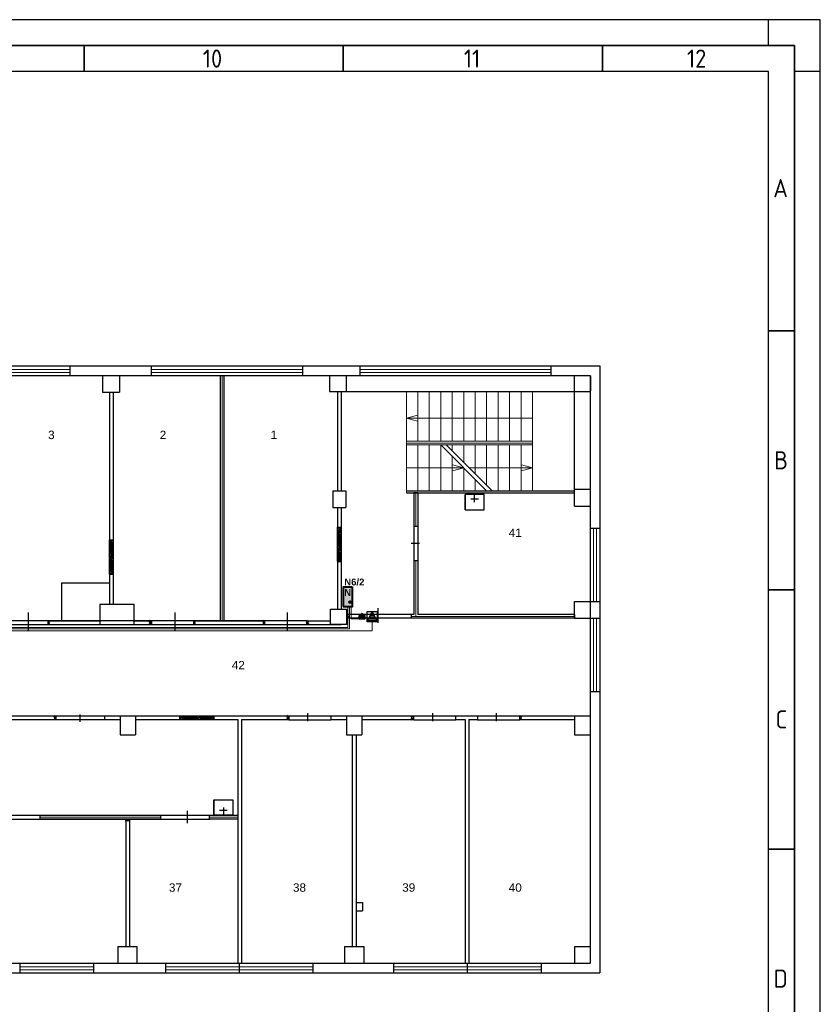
# Model space of a CAD drawing. Header units: millimetres. Extents: x -1662057 to -197461, y -941126 to 63888.
# Tile 78 of 209: x -1568677 to -1547726, y -453710 to -427938. Entities that reach past the tile are written whole.
import ezdxf

# ---------------------------------------------------------------- set-up
doc = ezdxf.new("R2010")
doc.units = ezdxf.units.MM
doc.layers.get('0').update_dxf_attribs({"linetype": 'CONTINUOUS'})
for name, color, linetype, lineweight in [('1_eksplikacija', 8, 'CONTINUOUS', 15), ('1_ESOSAS_SIENAS', 7, 'CONTINUOUS', 30), ('1_PROJ_SIENAS', 6, 'CONTINUOUS', 25), ('1_sanehnika', 8, 'CONTINUOUS', 15), ('ESS PK', 250, 'CONTINUOUS', 9), ('VS_AS', 5, 'CONTINUOUS', 25)]:
    doc.layers.add(name, color=color, linetype=linetype, lineweight=lineweight)
for name, color, linetype in [('Apsardze', 5, 'CONTINUOUS'), ('Rasējuma lapa', 7, 'CONTINUOUS'), ('UAS', 240, 'CONTINUOUS'), ('VS AS', 7, 'CONTINUOUS')]:
    doc.layers.add(name, color=color, linetype=linetype)
doc.styles.add('ISO', font='iso')
doc.styles.add('PBL', font='arial.ttf')
doc.styles.add('WMF-Arial0', font='arialbd.ttf')
doc.linetypes.add('BATTING', pattern='A,0.00254,-2.54,[134,ltypeshp.shx,S=2.54,R=0,X=-2.54,Y=0],-5.08,[134,ltypeshp.shx,S=2.54,R=180,X=2.54,Y=0],-2.54', length=10.16254)

# ---------------------------------------------------------------- blocks, each defined once
blk = doc.blocks.new('A2_L')
at = {"layer": 'Rasējuma lapa'}
for p, q in [((0, 420), (-594, 420)), ((-10, 415), (-10, 420)), ((0, 0), (0, 420)), ((0, 410), (-5, 410))]:
    blk.add_line(p, q, dxfattribs=at)
at = {"layer": 'Rasējuma lapa', "lineweight": 35}
for p, q in [((-5, 415), (-579, 415)), ((-142, 410), (-142, 415)), ((-92, 410), (-92, 415)), ((-42, 410), (-42, 415)), ((-5, 5), (-5, 415)), ((-5, 360), (-10, 360)), ((-5, 310), (-10, 310)), ((-5, 260), (-10, 260))]:
    blk.add_line(p, q, dxfattribs=at)
at = {"layer": 'Rasējuma lapa', "lineweight": 30}
for p, q in [((-10, 410), (-574, 410)), ((-10, 10), (-10, 410))]:
    blk.add_line(p, q, dxfattribs=at)
at = {"layer": 'Rasējuma lapa', "style": 'ISO'}
for s, p in [('10', (-119.1, 410.75)), ('11', (-68.75, 410.75)), ('12', (-25.71, 410.75)), ('A', (-9.07, 385.75)), ('B', (-8.9, 333.25)), ('C', (-8.64, 283.25)), ('D', (-9, 233.25))]:
    blk.add_text(s, height=3.5, dxfattribs=at).set_placement(p)
blk = doc.blocks.new('*U1302')
at = {"layer": 'Rasējuma lapa'}
blk.add_blockref('A2_L', (0, 0), dxfattribs=at)
blk = doc.blocks.new('izlietne')
at = {"layer": '1_ESOSAS_SIENAS', "color": 0}
for p, q in [((-250.4, -398.68), (-250.4, 0)), ((250.5, 0), (-250.4, 0)), ((-250.4, 0), (-250.4, -398.68)), ((0, -197.63), (0, 0)), ((250.5, -398.68), (250.5, 0)), ((250.5, -398.68), (250.5, 0)), ((102.4, -120.05), (-98.7, -120.05)), ((-250.4, -398.68), (250.5, -398.68))]:
    blk.add_line(p, q, dxfattribs=at)
blk = doc.blocks.new('smk')
at = {"layer": 'Apsardze'}
for p, q in [((-200, 0), (-200, 200)), ((-200, 0), (-100, 200)), ((-200, 200), (0, 200)), ((-100, 200), (0, 0)), ((0, 200), (0, 0)), ((0, 0), (-200, 0))]:
    blk.add_line(p, q, dxfattribs=at)
at = {"layer": 'Apsardze', "linetype": 'ByBlock'}
for p, q in [((-188, 25), (-13, 25)), ((-170, 60), (-30, 60)), ((-152, 96), (-48, 96)), ((-135, 131), (-65, 131)), ((-117, 166), (-83, 166))]:
    blk.add_line(p, q, dxfattribs=at)

msp = doc.modelspace()

# ---------------------------------------------------------------- hatches: boundary and pattern name
at = {"layer": '1_ESOSAS_SIENAS', "linetype": 'ByBlock', "lineweight": 0, "true_color": 0x000000}
h = msp.add_hatch(dxfattribs=at)
h.set_pattern_fill('ANSI32', color=18, scale=5, angle=-90, style=0)
h.set_pattern_definition([(315, (-1536285.6, -397861.45), (33.67596, 33.67596), []), (315, (-1536285.6, -397883.9), (33.67596, 33.67596), [])])
h.paths.add_polyline_path([(-1560265.4728, -442117.58787), (-1560265.4728, -441217.98787), (-1560364.2728, -441217.98787), (-1560364.2728, -442117.58787)])
at = {"layer": '1_ESOSAS_SIENAS', "linetype": 'ByBlock', "lineweight": 0}
h = msp.add_hatch(dxfattribs=at)
h.set_pattern_fill('ANSI32', color=256, scale=5, angle=-90, style=0)
h.set_pattern_definition([(315, (-1542251, -398196.67), (33.67596, 33.67596), []), (315, (-1542251, -398219.12), (33.67596, 33.67596), [])])
h.paths.add_polyline_path([(-1566230.8728, -442452.80787), (-1566230.8728, -441553.20787), (-1566329.6728, -441553.20787), (-1566329.6728, -442452.80787)])
at = {"layer": '1_ESOSAS_SIENAS', "linetype": 'ByBlock', "lineweight": 0, "true_color": 0x000000}
h = msp.add_hatch(dxfattribs=at)
h.set_pattern_fill('ANSI32', color=18, scale=5, style=0)
h.set_pattern_definition([(45, (-1607855.29, -422180.617), (-33.67596, 33.67596), []), (45, (-1607832.84, -422180.617), (-33.67596, 33.67596), [])])
h.paths.add_polyline_path([(-1563599.1528, -446156.88787), (-1564498.7528, -446156.88787), (-1564498.7528, -446259.28787), (-1563599.1528, -446259.28787)])
at = {"layer": 'ESS PK', "true_color": 0xffffff}
h = msp.add_hatch(color=7, dxfattribs=at)
h.dxf.hatch_style = 1
h.paths.add_polyline_path([(-1560199.53934, -443303.44363), (-1559980.80225, -443303.44363), (-1559980.80225, -442779.88825), (-1560199.53934, -442779.88825)])
h = msp.add_hatch(color=7, dxfattribs=at)
h.dxf.hatch_style = 1
h.paths.add_polyline_path([(-1559642.45752, -443534.71459), (-1559719.34552, -443484.37248), (-1559796.59542, -443534.71459)])
h.paths.add_polyline_path([(-1559796.59542, -443534.71459), (-1559796.62797, -443534.7358), (-1559796.62797, -443632.81888), (-1559642.4175, -443632.81888), (-1559642.4175, -443534.7408), (-1559642.45752, -443534.71459)])

# ---------------------------------------------------------------- linework, layer by layer
at = {"color": 18, "true_color": 0x000000}
for p, q in [((-1558361.77445, -441206.4801), (-1558361.77445, -442108.42432)), ((-1558261.49162, -441206.4801), (-1558261.49162, -442108.42432)), ((-1558434.44734, -441637.71769), (-1558217.04168, -441637.71769)), ((-1568456.01051, -443456.51035), (-1568456.01051, -443917.31945)), ((-1564616.61957, -443456.51035), (-1564616.61957, -443917.31945)), ((-1561678.27154, -443456.51035), (-1561678.27154, -443917.31945)), ((-1561136.37408, -446300.48203), (-1561136.37408, -446092.70756)), ((-1557864.12259, -446300.48203), (-1557864.12259, -446092.70756)), ((-1556195.80729, -446300.48203), (-1556195.80729, -446092.70756)), ((-1567729.2335, -446158.45771), (-1566457.98674, -446158.45771)), ((-1567729.2335, -446259.60206), (-1566457.98674, -446259.60206)), ((-1567095.65953, -446313.48044), (-1567095.65953, -446122.38436)), ((-1561633.84564, -446156.88884), (-1560533.31888, -446156.88884)), ((-1561633.84564, -446261.31834), (-1560533.31888, -446261.31834)), ((-1558361.59415, -446156.88884), (-1557261.06739, -446156.88884)), ((-1558361.59415, -446261.31834), (-1557261.06739, -446261.31834)), ((-1556693.27885, -446156.88884), (-1555592.75209, -446156.88884)), ((-1556693.27885, -446261.31834), (-1555592.75209, -446261.31834)), ((-1564283.23297, -448965.14518), (-1564283.23297, -448646.81843)), ((-1588833.13648, -448758.20252), (-1563678.74739, -448758.20252)), ((-1588833.13648, -448860.3261), (-1563696.38073, -448860.3261))]:
    msp.add_line(p, q, dxfattribs=at)
for points in [[(-1618715.1461, -443665.69575), (-1561158.40673, -443665.69575)], [(-1618715.1461, -443768.51426), (-1561158.40673, -443768.51426)]]:
    msp.add_lwpolyline(points, dxfattribs=at)
at = {"layer": '1_ESOSAS_SIENAS', "color": 0}
for p, q in [((-1620167.1028, -437002.28787), (-1553495.6728, -437002.28787)), ((-1567366.8728, -437002.28787), (-1567366.8728, -437249.28787)), ((-1565236.0728, -437002.28787), (-1565236.0728, -437249.28787)), ((-1561277.9728, -437002.28787), (-1561277.9728, -437249.28787)), ((-1559778.6728, -437002.28787), (-1559778.6728, -437249.28787)), ((-1554779.7728, -437002.28787), (-1554779.7728, -437249.28787)), ((-1553495.6728, -437002.28787), (-1553495.6728, -452884.33787)), ((-1583213.6728, -437249.28787), (-1560572.3728, -437249.28787)), ((-1566509.6728, -437259.88787), (-1566509.6728, -437690.18787)), ((-1566068.6728, -437249.28787), (-1566068.6728, -437690.18787)), ((-1560572.3728, -437249.28787), (-1553746.1728, -437249.28787)), ((-1560572.3728, -437249.28787), (-1560572.3728, -437669.18787)), ((-1560134.9728, -437249.28787), (-1560134.9728, -437669.18787)), ((-1554158.8728, -440667.78787), (-1554158.8728, -437249.28787)), ((-1553746.1728, -437249.28787), (-1553746.1728, -452637.38787)), ((-1553742.5728, -437256.28787), (-1553742.5728, -437654.98787)), ((-1566509.6728, -437690.18787), (-1566068.6728, -437690.18787)), ((-1566329.6728, -437690.18787), (-1566329.6728, -441553.18787)), ((-1566230.9728, -437690.18787), (-1566230.9728, -441553.18787)), ((-1560572.3728, -437669.18787), (-1553746.1728, -437669.18787)), ((-1560364.2728, -437669.18787), (-1560364.2728, -440269.08787)), ((-1560261.9728, -437669.18787), (-1560261.9728, -440269.08787)), ((-1560484.1728, -440269.08787), (-1560141.9728, -440269.08787)), ((-1560484.1728, -440269.08787), (-1560484.1728, -440710.08787)), ((-1560141.9728, -440269.08787), (-1560141.9728, -440710.08787)), ((-1558557.9728, -440269.08787), (-1554158.8728, -440269.08787)), ((-1558557.9728, -440318.38787), (-1554158.8728, -440318.38787)), ((-1554158.8728, -440230.18787), (-1553746.1728, -440230.18787)), ((-1554158.8728, -440667.78787), (-1553746.1728, -440667.78787)), ((-1560484.1728, -440710.08787), (-1560141.9728, -440710.08787)), ((-1560364.2728, -440710.08787), (-1560364.2728, -441217.98787)), ((-1560261.9728, -440710.08787), (-1560261.9728, -441217.98787)), ((-1560364.2728, -441217.98787), (-1560261.9728, -441217.98787)), ((-1553746.1728, -441249.88787), (-1553495.6728, -441249.88787)), ((-1566329.6728, -441553.18787), (-1566230.9728, -441553.18787)), ((-1560364.2728, -442117.58787), (-1560364.2728, -443366.48787)), ((-1560364.2728, -442117.58787), (-1560261.9728, -442117.58787)), ((-1560261.9728, -442117.58787), (-1560261.9728, -443366.48787)), ((-1566329.6728, -442452.68787), (-1566329.6728, -443232.48787)), ((-1566329.6728, -442452.68787), (-1566230.9728, -442452.68787)), ((-1566230.9728, -442452.68787), (-1566230.9728, -443232.48787)), ((-1567582.0728, -442678.58787), (-1567582.0728, -443669.78787)), ((-1567582.0728, -442678.58787), (-1566329.6728, -442678.58787)), ((-1566583.6728, -443232.48787), (-1566583.6728, -443768.58787)), ((-1566583.6728, -443232.48787), (-1565691.1728, -443232.48787)), ((-1565691.1728, -443232.48787), (-1565691.1728, -443768.58787)), ((-1554158.8728, -443168.88787), (-1553495.6728, -443168.88787)), ((-1554158.8728, -443606.28787), (-1554158.8728, -443168.88787)), ((-1560540.6728, -443366.48787), (-1560124.3728, -443366.48787)), ((-1560540.6728, -443768.58787), (-1560540.6728, -443366.48787)), ((-1560124.3728, -443366.48787), (-1560124.3728, -443768.58787)), ((-1567940.6728, -443669.78787), (-1566583.6728, -443669.78787)), ((-1567940.6728, -443768.58787), (-1565231.1728, -443768.58787)), ((-1565691.1728, -443669.78787), (-1565231.1728, -443669.78787)), ((-1564131.1728, -443669.78787), (-1562260.6728, -443669.78787)), ((-1564131.1728, -443768.58787), (-1562260.6728, -443768.58787)), ((-1561160.6728, -443669.78787), (-1560540.6728, -443669.78787)), ((-1561160.6728, -443768.58787), (-1560261.9728, -443768.58787)), ((-1560124.3728, -443768.58787), (-1560540.6728, -443768.58787)), ((-1554158.8728, -443606.28787), (-1553495.6728, -443606.28787)), ((-1553746.1728, -445525.48787), (-1553495.6728, -445525.48787)), ((-1566460.2728, -446156.88787), (-1566460.2728, -446259.28787)), ((-1566460.2728, -446156.88787), (-1564498.7728, -446156.88787)), ((-1566460.2728, -446259.28787), (-1566050.9728, -446259.28787)), ((-1566050.9728, -446156.88787), (-1566050.9728, -446657.78787)), ((-1565648.8728, -446156.88787), (-1565648.8728, -446657.78787)), ((-1565648.8728, -446259.28787), (-1564498.7728, -446259.28787)), ((-1563599.1728, -446259.28787), (-1562971.2728, -446259.28787)), ((-1562971.2728, -446259.28787), (-1562971.2728, -452637.38787)), ((-1562872.4728, -446259.28787), (-1562872.4728, -452637.38787)), ((-1560533.5728, -446156.88787), (-1560533.5728, -446259.28787)), ((-1560533.5728, -446156.88787), (-1558373.4728, -446156.88787)), ((-1560533.5728, -446259.28787), (-1560124.3728, -446259.28787)), ((-1560124.3728, -446156.88787), (-1560124.3728, -446657.78787)), ((-1559722.1728, -446156.88787), (-1559722.1728, -446657.78787)), ((-1559722.1728, -446259.28787), (-1558373.4728, -446259.28787)), ((-1557273.8728, -446156.88787), (-1557273.8728, -446259.28787)), ((-1557273.8728, -446156.88787), (-1556695.3728, -446156.88787)), ((-1557273.8728, -446259.28787), (-1557023.4728, -446259.28787)), ((-1557023.4728, -446259.28787), (-1557023.4728, -452637.38787)), ((-1556924.6728, -446259.28787), (-1556924.6728, -452637.38787)), ((-1556924.6728, -446259.28787), (-1556695.3728, -446259.28787)), ((-1556695.3728, -446156.88787), (-1556695.3728, -446259.28787)), ((-1555595.7728, -446156.88787), (-1553746.1728, -446156.88787)), ((-1555595.7728, -446259.28787), (-1554155.3728, -446259.28787)), ((-1554155.3728, -446156.88787), (-1554155.3728, -446657.78787)), ((-1566050.9728, -446657.78787), (-1565648.8728, -446657.78787)), ((-1560124.3728, -446657.78787), (-1559722.1728, -446657.78787)), ((-1559972.6728, -446657.78787), (-1559972.6728, -452196.41787)), ((-1559873.8728, -446657.78787), (-1559873.8728, -452196.41787)), ((-1554155.3728, -446657.78787), (-1553746.1728, -446657.78787)), ((-1565902.8728, -448859.28787), (-1565902.8728, -452196.41787)), ((-1565800.5728, -448859.28787), (-1565800.5728, -452196.41787)), ((-1559873.8728, -451046.46787), (-1559704.5728, -451046.46787)), ((-1559873.8728, -451265.15787), (-1559704.5728, -451265.15787)), ((-1559704.5728, -451046.46787), (-1559704.5728, -451265.15787)), ((-1566110.9728, -452196.41787), (-1566110.9728, -452637.38787)), ((-1566110.9728, -452196.41787), (-1565613.5728, -452196.41787)), ((-1565613.5728, -452196.41787), (-1565613.5728, -452637.38787)), ((-1560173.7728, -452196.41787), (-1560173.7728, -452637.38787)), ((-1560173.7728, -452196.41787), (-1559672.7728, -452196.41787)), ((-1559672.7728, -452196.41787), (-1559672.7728, -452637.38787)), ((-1554155.3728, -452196.41787), (-1553746.1728, -452196.41787)), ((-1554155.3728, -452196.41787), (-1554155.3728, -452637.38787)), ((-1554155.3728, -452196.41787), (-1553746.1728, -452196.41787)), ((-1618713.6828, -452637.38787), (-1553746.1728, -452637.38787)), ((-1568675.6728, -452637.38787), (-1568675.6728, -452887.92787)), ((-1566745.9728, -452637.38787), (-1566745.9728, -452887.92787)), ((-1564862.1728, -452637.38787), (-1564862.1728, -452887.92787)), ((-1562932.4728, -452637.38787), (-1562932.4728, -452887.92787)), ((-1562932.4728, -452637.38787), (-1562932.4728, -452887.92787)), ((-1561002.7728, -452637.38787), (-1561002.7728, -452887.92787)), ((-1558893.1728, -452640.98787), (-1558893.1728, -452891.52787)), ((-1556963.4728, -452640.98787), (-1556963.4728, -452891.52787)), ((-1556963.4728, -452640.98787), (-1556963.4728, -452891.52787)), ((-1555033.7728, -452640.98787), (-1555033.7728, -452891.52787)), ((-1620167.1028, -452884.33787), (-1553495.6728, -452884.33787))]:
    msp.add_line(p, q, dxfattribs=at)
at = {"layer": '1_ESOSAS_SIENAS', "color": 0, "lineweight": 5}
for p, q in [((-1571325.0728, -437090.48787), (-1567366.8728, -437090.48787)), ((-1565236.0728, -437090.48787), (-1561277.9728, -437090.48787)), ((-1559778.6728, -437090.48787), (-1554779.7728, -437090.48787)), ((-1571325.0728, -437171.68787), (-1567366.8728, -437171.68787)), ((-1565236.0728, -437171.68787), (-1561277.9728, -437171.68787)), ((-1559778.6728, -437171.68787), (-1554779.7728, -437171.68787)), ((-1558557.9728, -440269.08787), (-1558557.9728, -437669.18787)), ((-1558557.9728, -440318.38787), (-1558557.9728, -437669.18787)), ((-1558258.1728, -438970.88787), (-1558258.1728, -437669.18787)), ((-1557958.2728, -438970.88787), (-1557958.2728, -437669.18787)), ((-1557658.4728, -438970.88787), (-1557658.4728, -437669.18787)), ((-1557358.5728, -438970.88787), (-1557358.5728, -437669.18787)), ((-1557058.6728, -438970.88787), (-1557058.6728, -437669.18787)), ((-1556758.8728, -438970.88787), (-1556758.8728, -437669.18787)), ((-1556458.9728, -438970.88787), (-1556458.9728, -437669.18787)), ((-1556159.1728, -438970.88787), (-1556159.1728, -437669.18787)), ((-1555859.2728, -438970.88787), (-1555859.2728, -437669.18787)), ((-1555555.8728, -438970.88787), (-1555555.8728, -437669.18787)), ((-1555255.9728, -440269.08787), (-1555255.9728, -437669.18787)), ((-1558268.7728, -438289.98787), (-1558557.9728, -438367.48787)), ((-1558557.9728, -438367.48787), (-1555255.9728, -438367.48787)), ((-1558268.7728, -438445.28787), (-1558557.9728, -438367.48787)), ((-1558557.9728, -438970.88787), (-1555255.9728, -438970.88787)), ((-1558557.9728, -439020.18787), (-1555255.9728, -439020.18787)), ((-1558557.9728, -439069.68787), (-1557668.9728, -439069.68787)), ((-1558258.1728, -440269.08787), (-1558258.1728, -439069.68787)), ((-1557958.2728, -440269.08787), (-1557958.2728, -439069.68787)), ((-1557658.4728, -439069.68787), (-1555255.9728, -439069.68787)), ((-1557658.4728, -440269.08787), (-1557658.4728, -439069.68787)), ((-1557658.4728, -439069.68787), (-1556458.9728, -440269.08787)), ((-1557513.7728, -439069.68787), (-1556314.3728, -440269.08787)), ((-1557358.5728, -439228.38787), (-1557358.5728, -439069.68787)), ((-1557058.6728, -439528.28787), (-1557058.6728, -439069.68787)), ((-1556758.8728, -439828.08787), (-1556758.8728, -439069.68787)), ((-1556458.9728, -440127.98787), (-1556458.9728, -439069.68787)), ((-1556159.1728, -440269.08787), (-1556159.1728, -439069.68787)), ((-1555859.2728, -440269.08787), (-1555859.2728, -439069.68787)), ((-1555555.8728, -440269.08787), (-1555555.8728, -439069.68787)), ((-1557358.5728, -440269.08787), (-1557358.5728, -439369.48787)), ((-1558557.9728, -439669.38787), (-1557058.6728, -439669.38787)), ((-1557347.9728, -439591.78787), (-1557058.6728, -439669.38787)), ((-1557347.9728, -439746.98787), (-1557058.6728, -439669.38787)), ((-1557058.6728, -440269.08787), (-1557058.6728, -439669.38787)), ((-1556914.0728, -439669.38787), (-1555255.9728, -439669.38787)), ((-1555548.7728, -439591.78787), (-1555255.9728, -439669.38787)), ((-1555548.7728, -439746.98787), (-1555255.9728, -439669.38787)), ((-1556758.8728, -440269.08787), (-1556758.8728, -439969.28787)), ((-1553664.9728, -441249.88787), (-1553664.9728, -443168.88787)), ((-1553583.8728, -441249.88787), (-1553583.8728, -443168.88787)), ((-1553664.9728, -443606.28787), (-1553664.9728, -445525.48787)), ((-1553583.8728, -443606.28787), (-1553583.8728, -445525.48787)), ((-1568675.6728, -452725.58787), (-1566745.9728, -452725.58787)), ((-1568675.6728, -452806.75787), (-1566745.9728, -452806.75787)), ((-1564862.1728, -452725.58787), (-1562932.4728, -452725.58787)), ((-1564862.1728, -452806.75787), (-1562932.4728, -452806.75787)), ((-1562932.4728, -452725.58787), (-1561002.7728, -452725.58787)), ((-1562932.4728, -452806.75787), (-1561002.7728, -452806.75787)), ((-1558893.1728, -452729.17787), (-1556963.4728, -452729.17787)), ((-1558893.1728, -452810.35787), (-1556963.4728, -452810.35787)), ((-1556963.4728, -452729.17787), (-1555033.7728, -452729.17787)), ((-1556963.4728, -452810.35787), (-1555033.7728, -452810.35787))]:
    msp.add_line(p, q, dxfattribs=at)
at = {"layer": '1_ESOSAS_SIENAS'}
for p, q in [((-1569525.8728, -446156.88787), (-1567729.8728, -446156.88787)), ((-1569525.8728, -446259.28787), (-1567729.8728, -446259.28787))]:
    msp.add_line(p, q, dxfattribs=at)
at = {"layer": '1_ESOSAS_SIENAS', "color": 18, "true_color": 0x000000}
for p, q in [((-1563599.1728, -446156.88787), (-1561633.5728, -446156.88787)), ((-1562872.4728, -446259.28787), (-1561633.5728, -446259.28787))]:
    msp.add_line(p, q, dxfattribs=at)
at = {"layer": '1_PROJ_SIENAS', "color": 18, "linetype": 'ByBlock', "true_color": 0x000000}
for p, q in [((-1563430.9728, -437249.28787), (-1563430.9728, -443669.78787)), ((-1563330.9728, -437249.28787), (-1563330.9728, -443669.78787)), ((-1558361.9728, -440318.38787), (-1558361.9728, -441206.28787)), ((-1558261.9728, -440318.38787), (-1558261.9728, -441206.28787)), ((-1558261.9728, -441206.28787), (-1558361.9728, -441206.28787)), ((-1560364.2728, -442117.56787), (-1560364.2728, -441217.96787)), ((-1560265.4728, -441217.96787), (-1560265.4728, -442117.56787)), ((-1558361.9728, -442106.28787), (-1558361.9728, -443506.28787)), ((-1558261.9728, -442106.28787), (-1558361.9728, -442106.28787)), ((-1558261.9728, -442106.28787), (-1558261.9728, -443506.28787)), ((-1558433.1728, -443506.28787), (-1558433.1728, -443606.28787)), ((-1554158.8728, -443506.28787), (-1558261.9728, -443506.28787)), ((-1567785.61168, -446154.43147), (-1567729.8728, -446186.61233)), ((-1567785.61168, -446187.9304), (-1567729.8728, -446220.11125)), ((-1567785.61168, -446227.10702), (-1567729.8728, -446259.28787)), ((-1567729.8728, -446156.88787), (-1567729.8728, -446259.28787)), ((-1564498.7728, -446156.88787), (-1564498.7728, -446259.28787)), ((-1564498.7728, -446156.88787), (-1563599.1728, -446156.88787)), ((-1564498.7728, -446259.28787), (-1563599.1728, -446259.28787)), ((-1563599.1728, -446156.88787), (-1563599.1728, -446259.28787)), ((-1561633.5728, -446186.61233), (-1561689.31168, -446154.43147)), ((-1561633.5728, -446225.78894), (-1561689.31168, -446193.60809)), ((-1561633.5728, -446259.28787), (-1561689.31168, -446227.10702)), ((-1561633.5728, -446156.88787), (-1561633.5728, -446259.28787)), ((-1558429.21168, -446192.66873), (-1558373.4728, -446160.48787)), ((-1558429.21168, -446231.84535), (-1558373.4728, -446199.66449)), ((-1558429.21168, -446265.34427), (-1558373.4728, -446233.16342)), ((-1558373.4728, -446156.88787), (-1558373.4728, -446259.28787)), ((-1558373.4728, -446160.48787), (-1558373.4728, -446259.28787)), ((-1555595.7728, -446156.88787), (-1555595.7728, -446259.28787)), ((-1555595.7728, -446160.48787), (-1555595.7728, -446259.28787)), ((-1555540.03393, -446192.66873), (-1555595.7728, -446160.48787)), ((-1555540.03393, -446231.84535), (-1555595.7728, -446199.66449)), ((-1555540.03393, -446265.34427), (-1555595.7728, -446233.16342)), ((-1568151.3728, -448759.28787), (-1565800.5728, -448759.28787)), ((-1568151.3728, -448859.28787), (-1565902.8728, -448859.28787)), ((-1565905.4292, -448915.02675), (-1565873.24835, -448859.28787)), ((-1565902.8728, -448859.28787), (-1565800.5728, -448859.28787)), ((-1565871.93028, -448915.02675), (-1565839.74942, -448859.28787)), ((-1565832.75366, -448915.02675), (-1565800.5728, -448859.28787)), ((-1565800.5728, -448759.28787), (-1564991.2728, -448759.28787)), ((-1565800.5728, -448859.28787), (-1564991.2728, -448859.28787)), ((-1563721.2728, -448759.28787), (-1562971.2728, -448759.28787)), ((-1563721.2728, -448859.28787), (-1562971.2728, -448859.28787))]:
    msp.add_line(p, q, dxfattribs=at)
at = {"layer": '1_PROJ_SIENAS', "linetype": 'ByBlock'}
for p, q in [((-1563430.9728, -437249.28787), (-1563330.9728, -437249.28787)), ((-1558261.9728, -440318.38787), (-1558361.9728, -440318.38787)), ((-1566329.6728, -442452.78787), (-1566329.6728, -441553.18787)), ((-1566230.8728, -441553.18787), (-1566230.8728, -442452.78787)), ((-1554158.8728, -443506.28787), (-1554158.8728, -443606.28787)), ((-1567940.6728, -443669.78787), (-1567940.6728, -443768.58787)), ((-1567940.6728, -443669.78787), (-1567940.6728, -443768.58787)), ((-1567884.93393, -443701.96873), (-1567940.6728, -443669.78787)), ((-1567884.93393, -443741.14535), (-1567940.6728, -443708.96449)), ((-1567884.93393, -443774.64427), (-1567940.6728, -443742.46342)), ((-1565231.1728, -443695.91233), (-1565286.91168, -443663.73147)), ((-1565231.1728, -443735.08894), (-1565286.91168, -443702.90809)), ((-1565231.1728, -443768.58787), (-1565286.91168, -443736.40702)), ((-1565231.1728, -443669.78787), (-1565231.1728, -443768.58787)), ((-1564131.1728, -443669.78787), (-1564131.1728, -443768.58787)), ((-1564075.43393, -443701.96873), (-1564131.1728, -443669.78787)), ((-1564075.43393, -443741.14535), (-1564131.1728, -443708.96449)), ((-1564075.43393, -443774.64427), (-1564131.1728, -443742.46342)), ((-1563430.9728, -443669.78787), (-1563330.9728, -443669.78787)), ((-1562260.6728, -443695.91233), (-1562316.41168, -443663.73147)), ((-1562260.6728, -443735.08894), (-1562316.41168, -443702.90809)), ((-1562260.6728, -443768.58787), (-1562316.41168, -443736.40702)), ((-1562260.6728, -443768.58787), (-1562260.6728, -443669.78787)), ((-1561160.6728, -443768.58787), (-1561160.6728, -443669.78787)), ((-1561104.93393, -443701.96873), (-1561160.6728, -443669.78787)), ((-1561104.93393, -443741.14535), (-1561160.6728, -443708.96449)), ((-1561104.93393, -443774.64427), (-1561160.6728, -443742.46342)), ((-1568151.3728, -448759.28787), (-1568151.3728, -448859.28787)), ((-1564991.2728, -448759.28787), (-1564991.2728, -448859.28787)), ((-1563721.2728, -448759.28787), (-1563721.2728, -448859.28787))]:
    msp.add_line(p, q, dxfattribs=at)
at = {"layer": '1_PROJ_SIENAS', "color": 18, "linetype": 'BATTING', "lineweight": 0, "ltscale": 3, "true_color": 0x000000}
for p, q in [((-1563380.9728, -437249.28787), (-1563380.9728, -443669.78787)), ((-1558311.9728, -440318.38787), (-1558311.9728, -441206.28787)), ((-1558311.9728, -442106.28787), (-1558311.9728, -443556.28787)), ((-1554158.8728, -443556.28787), (-1558433.1728, -443556.28787)), ((-1568151.3728, -448809.28787), (-1565800.5728, -448809.28787)), ((-1565800.5728, -448809.28787), (-1564991.2728, -448809.28787)), ((-1563721.2728, -448809.28787), (-1562971.2728, -448809.28787))]:
    msp.add_line(p, q, dxfattribs=at)
at = {"layer": '1_PROJ_SIENAS', "color": 7, "linetype": 'ByBlock'}
for p, q in [((-1560053.1728, -443506.28787), (-1560124.3728, -443506.28787)), ((-1558361.9728, -443506.28787), (-1560124.32698, -443506.28787)), ((-1560053.1728, -443506.28787), (-1560053.1728, -443606.28787)), ((-1554158.8728, -443606.28787), (-1560129.42144, -443606.28787)), ((-1560053.1728, -443606.28787), (-1560124.3728, -443606.28787))]:
    msp.add_line(p, q, dxfattribs=at)
at = {"layer": '1_PROJ_SIENAS', "color": 7, "linetype": 'BATTING', "lineweight": 0, "ltscale": 3}
msp.add_line((-1560053.1728, -443556.28787), (-1560124.3728, -443556.28787), dxfattribs=at)
at = {"layer": 'ESS PK', "color": 6, "lineweight": 30, "ltscale": 2}
for p, q in [((-1559719.34356, -443484.3712), (-1559796.60488, -443534.72075)), ((-1559719.3495, -443484.36987), (-1559642.42935, -443534.73304))]:
    msp.add_line(p, q, dxfattribs=at)
at = {"layer": 'ESS PK', "color": 5, "lineweight": 40, "ltscale": 2}
msp.add_lwpolyline([(-1559980.80225, -442779.88825), (-1559980.80225, -443303.44363), (-1560199.53934, -443303.44363), (-1560199.53934, -442779.88825)], close=True, dxfattribs=at)
at = {"layer": 'ESS PK', "color": 6, "lineweight": 30, "ltscale": 2}
msp.add_lwpolyline([(-1559796.62797, -443534.71459), (-1559642.4175, -443534.71459), (-1559642.4175, -443632.81888), (-1559796.62797, -443632.81888)], close=True, dxfattribs=at)
at = {"layer": 'ESS PK', "color": 5, "lineweight": 40, "ltscale": 2}
msp.add_circle((-1560030.09552, -443183.16195), 22.45576, dxfattribs=at)
at = {"layer": 'UAS', "color": 7}
msp.add_line((-1559307.67926, -443342.54612), (-1559307.67926, -443726.69733), dxfattribs=at)
at = {"layer": 'VS_AS', "color": 6, "lineweight": 20}
msp.add_lwpolyline([(-1610927.85835, -443849.98873), (-1560088.18047, -443849.98873), (-1560088.18047, -443301.98105)], dxfattribs=at)
at = {"layer": 'VS_AS', "color": 1, "lineweight": 20}
for points in [[(-1560047.68212, -443303.8338), (-1560047.68212, -443885.43572), (-1610924.72361, -443885.43572)], [(-1559800.57914, -443617.37895), (-1560007.03646, -443617.37895), (-1560007.03646, -443308.70733)]]:
    msp.add_lwpolyline(points, dxfattribs=at)
at = {"layer": 'VS_AS', "color": 5, "lineweight": 20}
msp.add_lwpolyline([(-1610926.38526, -443932.08284), (-1559453.49419, -443932.08284), (-1559453.49419, -443694.10071)], dxfattribs=at)

# ---------------------------------------------------------------- block references
at = {"layer": '1_sanehnika', "linetype": 'ByBlock'}
msp.add_blockref('izlietne', (-1556773.16805, -440368.38787), dxfattribs=at)
at = {"layer": '1_sanehnika', "linetype": 'ByBlock', "xscale": -1, "rotation": 180}
msp.add_blockref('izlietne', (-1563346.3228, -448759.28787), dxfattribs=at)
at = {"layer": 'Rasējuma lapa', "xscale": 135.6730224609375, "yscale": 135.6730224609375, "zscale": 135.6730224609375}
msp.add_blockref('*U1302', (-1547726.19836, -484920.6175), dxfattribs=at)
at = {"layer": 'VS AS', "xscale": 1.318359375, "yscale": 1.318359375, "zscale": 1.318359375}
msp.add_blockref('smk', (-1559321.14944, -443695.51663), dxfattribs=at)

# ---------------------------------------------------------------- texts
at = {"layer": '1_eksplikacija', "linetype": 'ByBlock', "style": 'PBL'}
for s, p in [('3', (-1567933.85978, -438915.22282)), ('2', (-1565012.62157, -438915.22282)), ('1', (-1562112.65442, -438915.22282)), ('41', (-1555880.45169, -441478.15868)), ('42', (-1563127.05639, -444942.72942)), ('37', (-1564772.64897, -450763.7816)), ('38', (-1561527.05708, -450763.7816)), ('39', (-1558667.55844, -450763.7816)), ('40', (-1555880.45169, -450763.7816))]:
    msp.add_text(s, height=220, dxfattribs=at).set_placement(p)
at = {"layer": 'ESS PK', "color": 5, "style": 'WMF-Arial0'}
for s, p in [('N6/2', (-1560184.11014, -442746.55683)), ('N', (-1560184.85916, -443019.84551))]:
    msp.add_text(s, height=178.4729, dxfattribs=at).set_placement(p)

doc.saveas('drawing.dxf')
